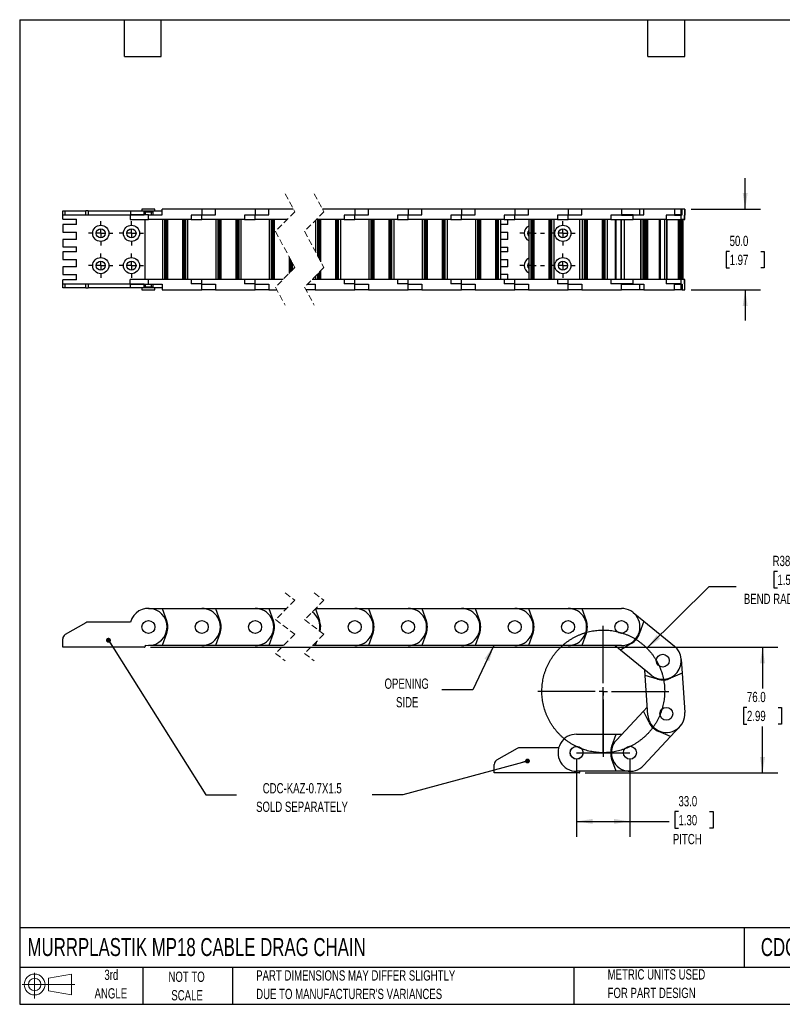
# Model space of a CAD drawing. Header units: millimetres. Extents: x 19 to 819, y 19 to 629.
# Tile 1 of 8: x 19 to 491, y 19 to 629. Entities that reach past the tile are written whole.
import ezdxf

# ---------------------------------------------------------------- set-up
doc = ezdxf.new("R2010")
doc.units = ezdxf.units.MM
doc.header["$LTSCALE"] = 3
doc.linetypes.add('CENTERX2', pattern=[20.32, 12.7, -2.54, 2.54, -2.54])
doc.linetypes.add('HIDDEN', pattern=[1.905, 1.27, -0.635])
doc.layers.add('CENTER', color=40, linetype='CENTERX2')
doc.layers.add('SLD-DEFPOINTS', color=7, linetype='Continuous')
doc.layers.add('DIMENSIONS', color=140, linetype='Continuous', lineweight=25)
doc.layers.add('TEXT', color=140, linetype='Continuous', lineweight=25)
doc.styles.add('SLDTEXTSTYLE0', font='TXT', dxfattribs={"width": 0.7})
doc.dimstyles.new('SLDDIMSTYLE0', dxfattribs={"dimtxt": 6.474023, "dimasz": 9.906, "dimexe": 0, "dimexo": 0.0625, "dimgap": 1.618506, "dimtad": 0, "dimtih": 1, "dimtoh": 1, "dimrnd": 1e-09, "dimzin": 4, "dimdsep": 46, "dimtxsty": 'SLDTEXTSTYLE0', "dimsah": 1, "dimcen": 0.09, "dimadec": 0, "dimazin": 1, "dimtfac": 1, "dimtofl": 0, "dimtmove": 0, "dimatfit": 3, "dimfxl": 0, "dimfrac": 2, "dimtolj": 1, "dimtzin": 12, "dimarcsym": 0})
doc.dimstyles.new('SLDDIMSTYLE1', dxfattribs={"dimtxt": 6.474023, "dimasz": 9.906, "dimexe": 0, "dimexo": 0.0625, "dimgap": 1.618506, "dimtad": 0, "dimtih": 1, "dimtoh": 1, "dimrnd": 1e-09, "dimzin": 4, "dimdsep": 46, "dimtxsty": 'SLDTEXTSTYLE0', "dimsah": 1, "dimcen": 0, "dimadec": 0, "dimazin": 1, "dimtfac": 1, "dimtofl": 0, "dimtmove": 0, "dimatfit": 3, "dimfxl": 0, "dimfrac": 2, "dimtolj": 1, "dimtzin": 12, "dimarcsym": 0})
doc.dimstyles.new('SLDDIMSTYLE2', dxfattribs={"dimtxt": 0.18, "dimasz": 3.048, "dimexe": 0, "dimexo": 0.0625, "dimgap": 0, "dimtad": 0, "dimtih": 1, "dimtoh": 1, "dimdec": 0, "dimrnd": 1e-09, "dimzin": 0, "dimdsep": 46, "dimtxsty": 'Standard', "dimblk1": 'DOT', "dimblk2": 'DOT', "dimsah": 1, "dimcen": 0.09, "dimadec": 0, "dimazin": 0, "dimtfac": 3.048, "dimtdec": 0, "dimtofl": 0, "dimtmove": 0, "dimatfit": 3, "dimldrblk": 'DOT', "dimfxl": 0, "dimfrac": 2, "dimtolj": 1, "dimtzin": 0, "dimarcsym": 0})
doc.dimstyles.new('SLDDIMSTYLE3', dxfattribs={"dimtxt": 0.18, "dimasz": 9.906, "dimexe": 0, "dimexo": 0.0625, "dimgap": 0, "dimtad": 0, "dimtih": 1, "dimtoh": 1, "dimdec": 0, "dimrnd": 1e-09, "dimzin": 0, "dimdsep": 46, "dimtxsty": 'Standard', "dimsah": 1, "dimcen": 0.09, "dimadec": 0, "dimazin": 0, "dimtfac": 9.906, "dimtdec": 0, "dimtofl": 0, "dimtmove": 0, "dimatfit": 3, "dimfxl": 0, "dimfrac": 2, "dimtolj": 1, "dimtzin": 0, "dimarcsym": 0})
doc.dimstyles.new('SLDDIMSTYLE4', dxfattribs={"dimtxt": 6.474023, "dimasz": 9.906, "dimexe": 0, "dimexo": 0.0625, "dimgap": 1.618506, "dimtad": 0, "dimtih": 1, "dimtoh": 1, "dimrnd": 1e-09, "dimzin": 4, "dimdsep": 46, "dimtxsty": 'SLDTEXTSTYLE0', "dimsah": 1, "dimcen": 0.09, "dimadec": 0, "dimazin": 1, "dimtfac": 1, "dimtmove": 0, "dimatfit": 0, "dimfxl": 0, "dimfrac": 2, "dimtolj": 1, "dimtzin": 12, "dimarcsym": 0})

# ---------------------------------------------------------------- blocks, each defined once
blk = doc.blocks.new('Block11')
at = {"color": 7, "linetype": 'Continuous', "lineweight": 18}
for p, q in [((7.77, 15.93), (7.77, 0)), ((16.44, 12.5), (30.53, 15.1)), ((16.44, 4.79), (16.44, 12.5)), ((30.53, 15.1), (30.53, 2.19)), ((0, 8.65), (32.62, 8.65)), ((16.44, 4.79), (30.53, 2.19))]:
    blk.add_line(p, q, dxfattribs=at)
for radius in [6.45, 3.86]:
    blk.add_circle((7.77, 8.65), radius, dxfattribs=at)
blk = doc.blocks.new('Block12')
at = {"layer": 'SLD-DEFPOINTS'}
blk.add_blockref('Block11', (0, 0), dxfattribs=at)
blk = doc.blocks.new('SW_BROKEN_VIEW_0')
at = {"color": 0, "linetype": 'CENTERX2'}
for p, q in [((16.5, 0), (16.5, 38)), ((0, 0), (33, 0))]:
    blk.add_line(p, q, dxfattribs=at)
at = {"color": 0}
blk.add_open_spline([(52.84, 49.11), (52.26, 50.85), (51.6, 52.57), (50.85, 54.24), (50.03, 55.88), (49.12, 57.48), (48.15, 59.04), (47.09, 60.54), (45.97, 61.99), (44.77, 63.39), (43.51, 64.73), (42.19, 66), (40.81, 67.21), (39.37, 68.35), (37.88, 69.42), (36.33, 70.41), (34.74, 71.33), (33.11, 72.18), (31.44, 72.94), (29.74, 73.62), (28, 74.22), (26.24, 74.73), (24.45, 75.16), (22.65, 75.5), (20.83, 75.75), (19, 75.92), (17.16, 75.99), (15.33, 75.98), (13.49, 75.88), (11.67, 75.69), (9.85, 75.41), (8.05, 75.05), (6.27, 74.6), (4.51, 74.06), (2.79, 73.44), (1.09, 72.74), (-0.57, 71.95), (-2.19, 71.09), (-3.77, 70.14), (-5.3, 69.13), (-6.77, 68.04), (-8.2, 66.88), (-9.56, 65.65), (-10.87, 64.36), (-12.11, 63.01), (-13.29, 61.6), (-14.39, 60.13), (-15.42, 58.61), (-16.38, 57.04), (-17.27, 55.43), (-18.07, 53.78), (-18.79, 52.09), (-19.43, 50.37), (-19.99, 48.62), (-20.46, 46.85), (-20.84, 45.05), (-21.14, 43.24), (-21.35, 41.41), (-21.47, 39.58), (-21.5, 37.74), (-21.44, 35.91), (-21.3, 34.08), (-21.06, 32.26), (-20.74, 30.45), (-20.33, 28.66), (-19.84, 26.89), (-19.26, 25.15), (-18.6, 23.43), (-17.85, 21.76), (-17.03, 20.12), (-16.12, 18.52), (-15.15, 16.96), (-14.09, 15.46), (-12.97, 14.01), (-11.77, 12.61), (-10.51, 11.27), (-9.19, 10), (-7.81, 8.79), (-6.37, 7.65), (-4.88, 6.58), (-3.33, 5.59), (-1.74, 4.67), (-0.11, 3.82), (1.56, 3.06), (3.26, 2.38), (5, 1.78), (6.76, 1.27), (8.55, 0.84), (10.35, 0.5), (12.17, 0.25), (14, 0.08), (15.84, 0.01), (17.67, 0.02), (19.51, 0.12), (21.33, 0.31), (23.15, 0.59), (24.95, 0.95), (26.73, 1.4), (28.48, 1.94), (30.21, 2.56), (31.91, 3.26), (33.57, 4.05), (35.19, 4.91), (36.77, 5.86), (38.3, 6.87), (39.77, 7.96), (41.2, 9.12), (42.56, 10.35), (43.87, 11.64), (45.11, 12.99), (46.29, 14.4), (47.39, 15.87), (48.42, 17.39), (49.38, 18.96), (50.27, 20.57), (51.07, 22.22), (51.79, 23.91), (52.43, 25.63), (52.99, 27.38), (53.46, 29.15), (53.84, 30.95), (54.14, 32.76), (54.35, 34.59), (54.47, 36.42), (54.5, 38.26), (54.44, 40.09), (54.3, 41.92), (54.06, 43.74), (53.74, 45.55), (53.33, 47.34), (52.84, 49.11), (53.01, 48.52), (52.84, 49.11)], degree=3, knots=[0, 0, 0, 0, 0.007692, 0.015384, 0.023076, 0.030769, 0.038461, 0.046153, 0.053846, 0.061538, 0.06923, 0.076923, 0.084615, 0.092307, 0.1, 0.107692, 0.115384, 0.123077, 0.130769, 0.138461, 0.146153, 0.153846, 0.161538, 0.16923, 0.176923, 0.184615, 0.192307, 0.2, 0.207692, 0.215384, 0.223077, 0.230769, 0.238461, 0.246153, 0.253846, 0.261538, 0.26923, 0.276923, 0.284615, 0.292307, 0.3, 0.307692, 0.315384, 0.323077, 0.330769, 0.338461, 0.346154, 0.353846, 0.361538, 0.369231, 0.376923, 0.384615, 0.392307, 0.4, 0.407692, 0.415384, 0.423077, 0.430769, 0.438461, 0.446154, 0.453846, 0.461538, 0.469231, 0.476923, 0.484615, 0.492308, 0.5, 0.507692, 0.515384, 0.523077, 0.530769, 0.538461, 0.546154, 0.553846, 0.561538, 0.569231, 0.576923, 0.584615, 0.592308, 0.6, 0.607692, 0.615384, 0.623077, 0.630769, 0.638461, 0.646154, 0.653846, 0.661538, 0.669231, 0.676923, 0.684615, 0.692308, 0.7, 0.707692, 0.715385, 0.723077, 0.730769, 0.738461, 0.746154, 0.753846, 0.761538, 0.769231, 0.776923, 0.784615, 0.792308, 0.8, 0.807692, 0.815385, 0.823077, 0.830769, 0.838461, 0.846154, 0.853846, 0.861538, 0.869231, 0.876923, 0.884615, 0.892308, 0.9, 0.907692, 0.915385, 0.923077, 0.930769, 0.938462, 0.946154, 0.953846, 0.961538, 0.969231, 0.976923, 0.984615, 0.992308, 1, 1, 1, 1], dxfattribs=at)
blk = doc.blocks.new('_D')
at = {"layer": 'DIMENSIONS'}
for p, q in [((363.63, 170.99), (363.63, 122.77)), ((396.63, 170.99), (396.63, 122.77)), ((426.66, 138.35), (424.48, 138.35)), ((424.48, 138.35), (424.48, 128.06)), ((445.89, 138.35), (448.07, 138.35)), ((448.07, 138.35), (448.07, 128.06)), ((363.63, 132.3), (396.63, 132.3)), ((396.63, 132.3), (420.86, 132.3)), ((424.48, 128.06), (426.66, 128.06)), ((448.07, 128.06), (445.89, 128.06))]:
    blk.add_line(p, q, dxfattribs=at)
for points in [[(363.63, 132.3), (373.54, 130.77), (373.54, 133.82)], [(396.63, 132.3), (386.72, 133.82), (386.72, 130.77)]]:
    blk.add_solid(points, dxfattribs=at)
at = {"layer": 'DIMENSIONS', "char_height": 6.35, "attachment_point": 1, "style": 'SLDTEXTSTYLE0'}
for s, insert in [('33.0', (426.66, 147.99)), ('1.30', (426.66, 136.25)), ('PITCH', (423.19, 124.51))]:
    blk.add_mtext(s, dxfattribs=dict(at, insert=insert))
blk = doc.blocks.new('_D_1')
at = {"layer": 'DIMENSIONS'}
for p, q in [((487.88, 287.09), (485.71, 287.09)), ((485.71, 287.09), (485.71, 276.8)), ((507.12, 287.09), (509.29, 287.09)), ((509.29, 287.09), (509.29, 276.8)), ((407.14, 239.53), (445.69, 277.69)), ((445.69, 277.69), (462.36, 277.69)), ((485.71, 276.8), (487.88, 276.8)), ((509.29, 276.8), (507.12, 276.8))]:
    blk.add_line(p, q, dxfattribs=at)
blk.add_solid([(407.14, 239.53), (415.25, 245.42), (413.11, 247.58)], dxfattribs=at)
at = {"layer": 'DIMENSIONS', "char_height": 6.35, "attachment_point": 1, "style": 'SLDTEXTSTYLE0'}
for s, insert in [('R38.0', (484.93, 296.72)), ('1.50', (487.88, 284.99)), ('BEND RADIUS', (467.12, 273.25))]:
    blk.add_mtext(s, dxfattribs=dict(at, insert=insert))
blk = doc.blocks.new('_D_2')
at = {"layer": 'DIMENSIONS'}
for p, q in [((100.02, 240.08), (488.19, 240.08)), ((478.66, 240.08), (478.66, 214.6)), ((469.04, 202.86), (466.87, 202.86)), ((466.87, 202.86), (466.87, 192.58)), ((488.28, 202.86), (490.45, 202.86)), ((490.45, 202.86), (490.45, 192.58)), ((466.87, 192.58), (469.04, 192.58)), ((478.66, 162.3), (478.66, 191.13)), ((490.45, 192.58), (488.28, 192.58)), ((368.94, 162.3), (488.19, 162.3))]:
    blk.add_line(p, q, dxfattribs=at)
for points in [[(478.66, 240.08), (477.14, 230.17), (480.18, 230.17)], [(478.66, 162.3), (480.18, 172.2), (477.14, 172.2)]]:
    blk.add_solid(points, dxfattribs=at)
at = {"layer": 'DIMENSIONS', "char_height": 6.35, "attachment_point": 1, "style": 'SLDTEXTSTYLE0'}
for s, insert in [('76.0', (469.04, 212.5)), ('2.99', (469.04, 200.76))]:
    blk.add_mtext(s, dxfattribs=dict(at, insert=insert))
blk = doc.blocks.new('_Dot')
at = {"color": 0, "linetype": 'ByBlock', "lineweight": -2}
blk.add_line((-0.5, 0), (-1, 0), dxfattribs=at)
at = {"color": 0, "linetype": 'ByBlock', "const_width": 0.5}
blk.add_lwpolyline([(-0.25, 0, 1), (0.25, 0, 1)], format="xyb", close=True, dxfattribs=at)
blk = doc.blocks.new('SW_CENTERMARKSYMBOL_0')
at = {"layer": 'CENTER', "color": 0}
for p, q in [((0, 5.08), (0, 40.54)), ((-5.08, 0), (-40.54, 0)), ((0, 0), (-2.54, 0)), ((0, 0), (0, 2.54)), ((0, 0), (0, -2.54)), ((0, 0), (2.54, 0)), ((5.08, 0), (40.54, 0)), ((0, -5.08), (0, -40.54))]:
    blk.add_line(p, q, dxfattribs=at)
blk = doc.blocks.new('_D_6')
at = {"layer": 'DIMENSIONS'}
for p, q in [((467.93, 511.4), (467.93, 530.45)), ((434.44, 511.4), (477.46, 511.4)), ((458.31, 485.21), (456.14, 485.21)), ((456.14, 485.21), (456.14, 474.92)), ((477.55, 485.21), (479.72, 485.21)), ((479.72, 485.21), (479.72, 474.92)), ((456.14, 474.92), (458.31, 474.92)), ((479.72, 474.92), (477.55, 474.92)), ((434.44, 461.4), (477.46, 461.4)), ((467.93, 461.4), (467.93, 442.35))]:
    blk.add_line(p, q, dxfattribs=at)
for points in [[(467.93, 511.4), (469.45, 521.3), (466.41, 521.3)], [(467.93, 461.4), (466.41, 451.49), (469.45, 451.49)]]:
    blk.add_solid(points, dxfattribs=at)
at = {"layer": 'DIMENSIONS', "char_height": 6.35, "attachment_point": 1, "style": 'SLDTEXTSTYLE0'}
for s, insert in [('50.0', (458.31, 494.85)), ('1.97', (458.31, 483.11))]:
    blk.add_mtext(s, dxfattribs=dict(at, insert=insert))
blk = doc.blocks.new('SW_CENTERMARKSYMBOL_1')
at = {"layer": 'CENTER', "color": 0}
for p, q in [((0, 5.08), (0, 7.54)), ((-5.08, 0), (-7.54, 0)), ((0, 0), (-2.54, 0)), ((0, 0), (0, 2.54)), ((0, 0), (0, -2.54)), ((0, 0), (2.54, 0)), ((5.08, 0), (7.54, 0)), ((0, -5.08), (0, -7.54))]:
    blk.add_line(p, q, dxfattribs=at)
blk = doc.blocks.new('SW_CENTERMARKSYMBOL_2')
at = {"layer": 'CENTER', "color": 0}
for p, q in [((0, 5.08), (0, 7.54)), ((-5.08, 0), (-7.54, 0)), ((0, 0), (-2.54, 0)), ((0, 0), (0, 2.54)), ((0, 0), (0, -2.54)), ((0, 0), (2.54, 0)), ((5.08, 0), (7.54, 0)), ((0, -5.08), (0, -7.54))]:
    blk.add_line(p, q, dxfattribs=at)
blk = doc.blocks.new('SW_CENTERMARKSYMBOL_3')
at = {"layer": 'CENTER', "color": 0}
for p, q in [((0, 5.08), (0, 7.54)), ((-5.08, 0), (-7.54, 0)), ((0, 0), (-2.54, 0)), ((0, 0), (0, 2.54)), ((0, 0), (0, -2.54)), ((0, 0), (2.54, 0)), ((5.08, 0), (7.54, 0)), ((0, -5.08), (0, -7.54))]:
    blk.add_line(p, q, dxfattribs=at)
blk = doc.blocks.new('SW_CENTERMARKSYMBOL_4')
at = {"layer": 'CENTER', "color": 0}
for p, q in [((0, 5.08), (0, 7.54)), ((-5.08, 0), (-7.54, 0)), ((0, 0), (-2.54, 0)), ((0, 0), (0, 2.54)), ((0, 0), (0, -2.54)), ((0, 0), (2.54, 0)), ((5.08, 0), (7.54, 0)), ((0, -5.08), (0, -7.54))]:
    blk.add_line(p, q, dxfattribs=at)
blk = doc.blocks.new('SW_CENTERMARKSYMBOL_5')
at = {"layer": 'CENTER', "color": 0}
for p, q in [((0, 5.08), (0, 7.54)), ((-5.08, 0), (-7.54, 0)), ((0, 0), (-2.54, 0)), ((0, 0), (0, 2.54)), ((0, 0), (0, -2.54)), ((0, 0), (2.54, 0)), ((5.08, 0), (7.54, 0)), ((0, -5.08), (0, -7.54))]:
    blk.add_line(p, q, dxfattribs=at)
blk = doc.blocks.new('SW_CENTERMARKSYMBOL_6')
at = {"layer": 'CENTER', "color": 0}
for p, q in [((0, 5.08), (0, 7.54)), ((-5.08, 0), (-7.54, 0)), ((0, 0), (-2.54, 0)), ((0, 0), (0, 2.54)), ((0, 0), (0, -2.54)), ((0, 0), (2.54, 0)), ((5.08, 0), (7.54, 0)), ((0, -5.08), (0, -7.54))]:
    blk.add_line(p, q, dxfattribs=at)
blk = doc.blocks.new('SW_CENTERMARKSYMBOL_7')
at = {"layer": 'CENTER', "color": 0}
for p, q in [((0, 5.08), (0, 7.54)), ((-5.08, 0), (-7.54, 0)), ((0, 0), (-2.54, 0)), ((0, 0), (0, 2.54)), ((0, 0), (0, -2.54)), ((0, 0), (2.54, 0)), ((5.08, 0), (7.54, 0)), ((0, -5.08), (0, -7.54))]:
    blk.add_line(p, q, dxfattribs=at)
blk = doc.blocks.new('SW_CENTERMARKSYMBOL_8')
at = {"layer": 'CENTER', "color": 0}
for p, q in [((0, 5.08), (0, 7.54)), ((-5.08, 0), (-7.54, 0)), ((0, 0), (-2.54, 0)), ((0, 0), (0, 2.54)), ((0, 0), (0, -2.54)), ((0, 0), (2.54, 0)), ((5.08, 0), (7.54, 0)), ((0, -5.08), (0, -7.54))]:
    blk.add_line(p, q, dxfattribs=at)

msp = doc.modelspace()

# ---------------------------------------------------------------- linework, layer by layer
at = {"color": 7, "linetype": 'HIDDEN', "lineweight": 18}
for p, q in [((183.273, 520.922), (189.273, 509.66)), ((201.273, 520.922), (207.273, 509.66)), ((189.273, 509.66), (177.273, 497.66)), ((207.273, 509.66), (195.273, 497.66)), ((177.273, 497.66), (189.273, 475.135)), ((195.273, 497.66), (207.273, 475.135)), ((189.273, 475.135), (177.273, 463.135)), ((207.273, 475.135), (195.273, 463.135)), ((177.273, 463.135), (183.273, 451.872)), ((195.273, 463.135), (201.273, 451.872)), ((189.273, 269.191), (177.273, 257.191)), ((183.273, 273.704), (189.273, 269.191)), ((207.273, 269.191), (195.273, 257.191)), ((201.273, 273.704), (207.273, 269.191)), ((177.273, 257.191), (189.273, 248.166)), ((195.273, 257.191), (207.273, 248.166)), ((189.273, 248.166), (177.273, 236.166)), ((207.273, 248.166), (195.273, 236.166)), ((177.273, 236.166), (183.273, 231.654)), ((195.273, 236.166), (201.273, 231.654))]:
    msp.add_line(p, q, dxfattribs=at)
for p, q in [((45.71, 507.897), (45.71, 510.247)), ((45.71, 510.247), (47.21, 510.247)), ((45.71, 507.897), (47.21, 507.897)), ((45.71, 505.147), (45.71, 507.897)), ((47.21, 507.897), (47.21, 510.247)), ((47.21, 510.247), (59.913, 510.247)), ((47.21, 507.897), (59.913, 507.897)), ((59.913, 507.897), (59.913, 510.247)), ((61.413, 510.247), (59.913, 510.247)), ((59.913, 507.897), (61.413, 507.897)), ((61.413, 510.247), (61.413, 507.897)), ((61.413, 510.247), (87.609, 510.247)), ((61.413, 507.897), (87.609, 507.897)), ((87.385, 507.897), (87.385, 504.897)), ((87.609, 510.247), (87.609, 507.897)), ((87.609, 510.247), (107.242, 510.247)), ((87.609, 507.897), (95.96, 507.897)), ((98.71, 507.897), (87.609, 507.897)), ((94.71, 511.397), (94.71, 510.247)), ((102.71, 511.397), (94.71, 511.397)), ((95.96, 509.647), (101.46, 509.647)), ((95.96, 507.897), (95.96, 509.647)), ((96.76, 509.647), (96.76, 507.897)), ((98.71, 504.897), (98.71, 507.897)), ((98.71, 507.897), (107.242, 507.897)), ((100.66, 507.897), (100.66, 509.647)), ((101.46, 509.647), (101.46, 507.897)), ((102.71, 510.247), (102.71, 511.397)), ((107.242, 507.897), (107.242, 511.397)), ((131.71, 511.397), (107.242, 511.397)), ((125.174, 507.697), (125.174, 504.897)), ((131.71, 507.697), (125.174, 507.697)), ((131.71, 511.397), (131.71, 507.697)), ((140.242, 511.397), (131.71, 511.397)), ((131.71, 504.897), (131.71, 507.897)), ((131.71, 507.897), (140.242, 507.897)), ((140.242, 507.897), (140.242, 511.397)), ((164.71, 511.397), (140.242, 511.397)), ((158.174, 507.697), (158.174, 504.897)), ((164.71, 507.697), (158.174, 507.697)), ((164.71, 511.397), (164.71, 507.697)), ((173.242, 511.397), (164.71, 511.397)), ((164.71, 504.897), (164.71, 507.897)), ((164.71, 507.897), (173.242, 507.897)), ((173.242, 507.897), (173.242, 511.397)), ((188.348, 511.397), (173.242, 511.397)), ((226.343, 511.397), (206.348, 511.397)), ((219.807, 507.697), (219.807, 504.897)), ((226.343, 507.697), (219.807, 507.697)), ((226.343, 511.397), (226.343, 507.697)), ((234.874, 511.397), (226.343, 511.397)), ((226.343, 504.897), (226.343, 507.897)), ((226.343, 507.897), (234.874, 507.897)), ((234.874, 507.897), (234.874, 511.397)), ((259.343, 511.397), (234.874, 511.397)), ((252.807, 507.697), (252.807, 504.897)), ((259.343, 507.697), (252.807, 507.697)), ((259.343, 511.397), (259.343, 507.697)), ((267.874, 511.397), (259.343, 511.397)), ((259.343, 504.897), (259.343, 507.897)), ((259.343, 507.897), (267.874, 507.897)), ((267.874, 507.897), (267.874, 511.397)), ((292.343, 511.397), (267.874, 511.397)), ((285.807, 507.697), (285.807, 504.897)), ((292.343, 507.697), (285.807, 507.697)), ((292.343, 511.397), (292.343, 507.697)), ((300.874, 511.397), (292.343, 511.397)), ((292.343, 504.897), (292.343, 507.897)), ((292.343, 507.897), (300.874, 507.897)), ((300.874, 507.897), (300.874, 511.397)), ((325.343, 511.397), (300.874, 511.397)), ((318.807, 507.697), (318.807, 504.897)), ((325.343, 507.697), (318.807, 507.697)), ((325.343, 511.397), (325.343, 507.697)), ((333.874, 511.397), (325.343, 511.397)), ((325.343, 504.897), (325.343, 507.897)), ((325.343, 507.897), (333.874, 507.897)), ((333.874, 507.897), (333.874, 511.397)), ((358.343, 511.397), (333.874, 511.397)), ((351.807, 507.697), (351.807, 504.897)), ((358.343, 507.697), (351.807, 507.697)), ((358.343, 511.397), (358.343, 507.697)), ((366.874, 511.397), (358.343, 511.397)), ((358.343, 504.897), (358.343, 507.897)), ((358.343, 507.897), (366.874, 507.897)), ((366.874, 507.897), (366.874, 511.397)), ((391.343, 511.397), (366.874, 511.397)), ((384.807, 507.697), (384.807, 504.897)), ((391.343, 507.697), (384.807, 507.697)), ((391.343, 511.397), (391.343, 507.697)), ((402.843, 511.397), (391.343, 511.397)), ((398.607, 507.897), (391.343, 507.897)), ((391.343, 507.697), (398.607, 507.697)), ((398.607, 504.897), (398.607, 507.897)), ((398.607, 507.897), (405.221, 507.897)), ((402.668, 510.097), (402.843, 510.097)), ((402.668, 507.897), (402.668, 510.097)), ((402.843, 510.097), (402.843, 511.397)), ((405.221, 511.397), (402.843, 511.397)), ((405.221, 507.897), (405.221, 511.397)), ((424.19, 511.397), (405.221, 511.397)), ((419.123, 507.697), (419.123, 504.897)), ((424.19, 507.697), (419.123, 507.697)), ((424.19, 511.397), (424.19, 507.697)), ((428.426, 511.397), (424.19, 511.397)), ((428.399, 507.897), (424.19, 507.897)), ((424.19, 507.697), (428.426, 507.697)), ((428.399, 504.897), (428.399, 507.897)), ((428.399, 507.897), (428.977, 507.897)), ((428.426, 507.897), (428.426, 511.397)), ((428.977, 511.397), (428.426, 511.397)), ((428.977, 507.897), (428.977, 511.397)), ((430.635, 511.397), (428.977, 511.397)), ((430.192, 507.697), (430.192, 504.897)), ((430.635, 507.697), (430.192, 507.697)), ((430.635, 511.397), (430.635, 507.697)), ((430.661, 511.397), (430.635, 511.397)), ((430.661, 507.897), (430.635, 507.897)), ((430.635, 507.697), (430.661, 507.697)), ((430.661, 507.697), (430.661, 511.397)), ((430.661, 504.897), (430.661, 507.897)), ((45.71, 505.147), (54.21, 505.147)), ((45.71, 501.847), (45.71, 497.147)), ((54.21, 501.847), (45.71, 501.847)), ((54.21, 501.847), (54.21, 505.147)), ((87.385, 504.897), (98.71, 504.897)), ((96.71, 467.897), (96.71, 504.897)), ((125.174, 504.897), (98.71, 504.897)), ((107.36, 504.897), (107.36, 467.897)), ((108.86, 467.897), (108.86, 504.897)), ((109.11, 504.897), (109.11, 467.897)), ((109.41, 467.897), (109.41, 504.897)), ((110.04, 467.897), (110.04, 504.897)), ((110.236, 504.897), (110.236, 467.897)), ((110.71, 467.897), (110.71, 504.897)), ((119.71, 504.897), (119.71, 467.897)), ((120.185, 467.897), (120.185, 504.897)), ((120.38, 504.897), (120.38, 467.897)), ((121.011, 504.897), (121.011, 467.897)), ((121.311, 467.897), (121.311, 504.897)), ((121.56, 504.897), (121.56, 467.897)), ((123.06, 467.897), (123.06, 504.897)), ((125.174, 504.897), (131.71, 504.897)), ((158.174, 504.897), (131.71, 504.897)), ((140.36, 504.897), (140.36, 467.897)), ((141.86, 467.897), (141.86, 504.897)), ((142.11, 504.897), (142.11, 467.897)), ((142.41, 467.897), (142.41, 504.897)), ((143.04, 467.897), (143.04, 504.897)), ((143.236, 504.897), (143.236, 467.897)), ((143.71, 467.897), (143.71, 504.897)), ((152.71, 504.897), (152.71, 467.897)), ((153.185, 467.897), (153.185, 504.897)), ((153.38, 504.897), (153.38, 467.897)), ((154.011, 504.897), (154.011, 467.897)), ((154.311, 467.897), (154.311, 504.897)), ((154.56, 504.897), (154.56, 467.897)), ((156.06, 467.897), (156.06, 504.897)), ((158.174, 504.897), (164.71, 504.897)), ((184.511, 504.897), (164.71, 504.897)), ((173.36, 504.897), (173.36, 467.897)), ((174.86, 467.897), (174.86, 504.897)), ((175.11, 504.897), (175.11, 467.897)), ((175.41, 467.897), (175.41, 504.897)), ((176.04, 467.897), (176.04, 504.897)), ((176.236, 504.897), (176.236, 467.897)), ((176.71, 467.897), (176.71, 504.897)), ((201.993, 504.379), (201.993, 485.046)), ((219.807, 504.897), (202.511, 504.897)), ((203.493, 482.231), (203.493, 504.897)), ((203.743, 504.897), (203.743, 481.762)), ((204.043, 481.199), (204.043, 504.897)), ((204.673, 480.016), (204.673, 504.897)), ((204.868, 504.897), (204.868, 479.649)), ((205.343, 478.758), (205.343, 504.897)), ((214.343, 504.897), (214.343, 467.897)), ((214.818, 467.897), (214.818, 504.897)), ((215.013, 504.897), (215.013, 467.897)), ((215.644, 504.897), (215.644, 467.897)), ((215.943, 467.897), (215.943, 504.897)), ((216.193, 504.897), (216.193, 467.897)), ((217.693, 467.897), (217.693, 504.897)), ((219.807, 504.897), (226.343, 504.897)), ((252.807, 504.897), (226.343, 504.897)), ((234.993, 504.897), (234.993, 467.897)), ((236.493, 467.897), (236.493, 504.897)), ((236.743, 504.897), (236.743, 467.897)), ((237.043, 467.897), (237.043, 504.897)), ((237.673, 467.897), (237.673, 504.897)), ((237.868, 504.897), (237.868, 467.897)), ((238.343, 467.897), (238.343, 504.897)), ((247.343, 504.897), (247.343, 467.897)), ((247.818, 467.897), (247.818, 504.897)), ((248.013, 504.897), (248.013, 467.897)), ((248.643, 504.897), (248.643, 467.897)), ((248.943, 467.897), (248.943, 504.897)), ((249.193, 504.897), (249.193, 467.897)), ((250.693, 467.897), (250.693, 504.897)), ((252.807, 504.897), (259.343, 504.897)), ((285.807, 504.897), (259.343, 504.897)), ((267.993, 504.897), (267.993, 467.897)), ((269.493, 467.897), (269.493, 504.897)), ((269.743, 504.897), (269.743, 467.897)), ((270.043, 467.897), (270.043, 504.897)), ((270.673, 467.897), (270.673, 504.897)), ((270.868, 504.897), (270.868, 467.897)), ((271.343, 467.897), (271.343, 504.897)), ((280.343, 504.897), (280.343, 467.897)), ((280.818, 467.897), (280.818, 504.897)), ((281.013, 504.897), (281.013, 467.897)), ((281.643, 504.897), (281.643, 467.897)), ((281.943, 467.897), (281.943, 504.897)), ((282.193, 504.897), (282.193, 467.897)), ((283.693, 467.897), (283.693, 504.897)), ((285.807, 504.897), (292.343, 504.897)), ((318.807, 504.897), (292.343, 504.897)), ((300.993, 504.897), (300.993, 467.897)), ((302.493, 467.897), (302.493, 504.897)), ((302.743, 504.897), (302.743, 467.897)), ((303.043, 467.897), (303.043, 504.897)), ((303.673, 467.897), (303.673, 504.897)), ((303.868, 504.897), (303.868, 467.897)), ((304.343, 467.897), (304.343, 504.897)), ((313.343, 504.897), (313.343, 467.897)), ((313.818, 467.897), (313.818, 504.897)), ((314.013, 504.897), (314.013, 467.897)), ((314.643, 504.897), (314.643, 467.897)), ((314.944, 467.897), (314.944, 504.897)), ((315.193, 504.897), (315.193, 467.897)), ((316.693, 467.897), (316.693, 504.897)), ((321.131, 501.797), (316.693, 501.797)), ((318.807, 504.897), (325.343, 504.897)), ((321.131, 501.797), (321.131, 504.897)), ((351.807, 504.897), (325.343, 504.897)), ((333.993, 504.897), (333.993, 467.897)), ((335.493, 467.897), (335.493, 504.897)), ((335.743, 504.897), (335.743, 467.897)), ((336.043, 467.897), (336.043, 504.897)), ((336.673, 467.897), (336.673, 504.897)), ((336.868, 504.897), (336.868, 467.897)), ((337.343, 467.897), (337.343, 504.897)), ((346.343, 504.897), (346.343, 467.897)), ((346.818, 467.897), (346.818, 504.897)), ((347.013, 504.897), (347.013, 467.897)), ((347.644, 504.897), (347.644, 467.897)), ((347.943, 467.897), (347.943, 504.897)), ((348.193, 504.897), (348.193, 467.897)), ((349.693, 467.897), (349.693, 504.897)), ((351.807, 504.897), (358.343, 504.897)), ((384.807, 504.897), (358.343, 504.897)), ((365.631, 467.897), (365.631, 504.897)), ((366.993, 504.897), (366.993, 467.897)), ((368.493, 467.897), (368.493, 504.897)), ((368.743, 504.897), (368.743, 467.897)), ((369.043, 467.897), (369.043, 504.897)), ((369.673, 467.897), (369.673, 504.897)), ((369.868, 504.897), (369.868, 467.897)), ((370.343, 467.897), (370.343, 504.897)), ((379.343, 504.897), (379.343, 467.897)), ((379.818, 467.897), (379.818, 504.897)), ((380.013, 504.897), (380.013, 467.897)), ((380.643, 504.897), (380.643, 467.897)), ((380.943, 467.897), (380.943, 504.897)), ((381.193, 504.897), (381.193, 467.897)), ((382.693, 467.897), (382.693, 504.897)), ((384.807, 504.897), (398.607, 504.897)), ((387.481, 504.897), (387.481, 467.897)), ((387.981, 504.897), (387.981, 467.897)), ((391.02, 504.897), (391.02, 467.897)), ((391.132, 504.897), (391.132, 467.897)), ((393.242, 467.897), (393.242, 504.897)), ((419.123, 504.897), (398.607, 504.897)), ((403.088, 504.897), (403.088, 467.897)), ((403.64, 467.897), (403.64, 504.897)), ((404.548, 504.897), (404.548, 467.897)), ((405.254, 504.897), (405.254, 467.897)), ((405.73, 467.897), (405.73, 504.897)), ((405.799, 504.897), (405.799, 467.897)), ((405.855, 467.897), (405.855, 504.897)), ((406.333, 467.897), (406.333, 504.897)), ((406.822, 467.897), (406.822, 504.897)), ((407.073, 504.897), (407.073, 467.897)), ((407.657, 467.897), (407.657, 504.897)), ((414.635, 504.897), (414.635, 467.897)), ((414.819, 467.897), (414.819, 504.897)), ((414.838, 504.897), (414.838, 467.897)), ((415.327, 504.897), (415.327, 467.897)), ((415.437, 467.897), (415.437, 504.897)), ((418.302, 467.897), (418.302, 504.897)), ((419.213, 504.897), (428.399, 504.897)), ((419.482, 467.897), (419.482, 504.897)), ((419.682, 467.897), (419.682, 504.897)), ((426.535, 504.897), (426.535, 467.897)), ((427.038, 467.897), (427.038, 504.897)), ((427.789, 467.897), (427.789, 504.897)), ((428.226, 467.897), (428.226, 504.897)), ((428.269, 467.897), (428.269, 504.897)), ((430.192, 504.897), (428.399, 504.897)), ((428.439, 504.897), (428.439, 467.897)), ((428.813, 467.897), (428.813, 504.897)), ((429.423, 504.897), (429.423, 467.897)), ((429.424, 467.897), (429.424, 504.897)), ((430.192, 504.897), (430.661, 504.897)), ((45.71, 497.147), (54.21, 497.147)), ((54.21, 492.647), (54.21, 497.147)), ((316.693, 497.097), (321.131, 497.097)), ((321.131, 492.597), (321.131, 497.097)), ((45.71, 492.647), (45.71, 487.947)), ((54.21, 492.647), (45.71, 492.647)), ((45.71, 487.947), (54.21, 487.947)), ((54.21, 484.847), (54.21, 487.947)), ((321.131, 492.597), (316.693, 492.597)), ((316.693, 487.897), (321.131, 487.897)), ((321.131, 484.897), (321.131, 487.897)), ((45.71, 484.847), (45.71, 480.147)), ((54.21, 484.847), (45.71, 484.847)), ((185.71, 481.823), (185.71, 471.571)), ((321.131, 484.897), (316.693, 484.897)), ((45.71, 480.147), (54.21, 480.147)), ((45.71, 475.647), (45.71, 470.947)), ((54.21, 475.647), (45.71, 475.647)), ((54.21, 475.647), (54.21, 480.147)), ((186.185, 472.046), (186.185, 480.932)), ((186.38, 480.565), (186.38, 472.241)), ((187.011, 479.382), (187.011, 472.872)), ((187.311, 473.172), (187.311, 478.819)), ((187.56, 478.35), (187.56, 473.421)), ((189.06, 474.921), (189.06, 475.535)), ((316.693, 480.197), (321.131, 480.197)), ((321.131, 475.697), (316.693, 475.697)), ((321.131, 475.697), (321.131, 480.197)), ((45.71, 470.947), (54.21, 470.947)), ((54.21, 467.647), (54.21, 470.947)), ((201.993, 469.854), (201.993, 467.897)), ((203.493, 467.897), (203.493, 471.354)), ((203.743, 471.604), (203.743, 467.897)), ((204.043, 467.897), (204.043, 471.904)), ((204.673, 467.897), (204.673, 472.534)), ((204.868, 472.73), (204.868, 467.897)), ((205.343, 467.897), (205.343, 473.204)), ((316.693, 470.997), (321.131, 470.997)), ((321.131, 467.897), (321.131, 470.997)), ((54.21, 467.647), (45.71, 467.647)), ((45.71, 464.897), (45.71, 467.647)), ((45.71, 462.547), (45.71, 464.897)), ((47.21, 464.897), (45.71, 464.897)), ((47.21, 462.547), (47.21, 464.897)), ((59.913, 464.897), (47.21, 464.897)), ((59.913, 462.547), (59.913, 464.897)), ((61.413, 464.897), (59.913, 464.897)), ((61.413, 464.897), (61.413, 462.547)), ((87.609, 464.897), (61.413, 464.897)), ((87.385, 464.897), (87.385, 467.897)), ((98.71, 467.897), (87.385, 467.897)), ((95.96, 464.897), (87.609, 464.897)), ((87.609, 462.547), (87.609, 464.897)), ((87.609, 464.897), (98.71, 464.897)), ((95.96, 463.147), (95.96, 464.897)), ((96.76, 464.897), (96.76, 463.147)), ((98.71, 464.897), (98.71, 467.897)), ((125.174, 467.897), (98.71, 467.897)), ((98.71, 464.897), (107.242, 464.897)), ((100.66, 463.147), (100.66, 464.897)), ((101.46, 464.897), (101.46, 463.147)), ((107.242, 464.897), (107.242, 461.397)), ((131.71, 467.897), (125.174, 467.897)), ((125.174, 467.897), (125.174, 465.097)), ((131.71, 465.097), (125.174, 465.097)), ((131.71, 464.897), (131.71, 467.897)), ((158.174, 467.897), (131.71, 467.897)), ((131.71, 461.397), (131.71, 465.097)), ((131.71, 464.897), (140.242, 464.897)), ((140.242, 464.897), (140.242, 461.397)), ((164.71, 467.897), (158.174, 467.897)), ((158.174, 467.897), (158.174, 465.097)), ((164.71, 465.097), (158.174, 465.097)), ((164.71, 464.897), (164.71, 467.897)), ((182.036, 467.897), (164.71, 467.897)), ((164.71, 461.397), (164.71, 465.097)), ((164.71, 464.897), (173.242, 464.897)), ((173.242, 464.897), (173.242, 461.397)), ((197.036, 464.897), (201.874, 464.897)), ((219.807, 467.897), (200.036, 467.897)), ((201.874, 464.897), (201.874, 461.397)), ((226.343, 467.897), (219.807, 467.897)), ((219.807, 467.897), (219.807, 465.097)), ((226.343, 465.097), (219.807, 465.097)), ((226.343, 464.897), (226.343, 467.897)), ((252.807, 467.897), (226.343, 467.897)), ((226.343, 461.397), (226.343, 465.097)), ((226.343, 464.897), (234.874, 464.897)), ((234.874, 464.897), (234.874, 461.397)), ((259.343, 467.897), (252.807, 467.897)), ((252.807, 467.897), (252.807, 465.097)), ((259.343, 465.097), (252.807, 465.097)), ((259.343, 464.897), (259.343, 467.897)), ((285.807, 467.897), (259.343, 467.897)), ((259.343, 461.397), (259.343, 465.097)), ((259.343, 464.897), (267.874, 464.897)), ((267.874, 464.897), (267.874, 461.397)), ((292.343, 467.897), (285.807, 467.897)), ((285.807, 467.897), (285.807, 465.097)), ((292.343, 465.097), (285.807, 465.097)), ((292.343, 464.897), (292.343, 467.897)), ((318.807, 467.897), (292.343, 467.897)), ((292.343, 461.397), (292.343, 465.097)), ((292.343, 464.897), (300.874, 464.897)), ((300.874, 464.897), (300.874, 461.397)), ((325.343, 467.897), (318.807, 467.897)), ((318.807, 467.897), (318.807, 465.097)), ((325.343, 465.097), (318.807, 465.097)), ((325.343, 464.897), (325.343, 467.897)), ((351.807, 467.897), (325.343, 467.897)), ((325.343, 461.397), (325.343, 465.097)), ((325.343, 464.897), (333.874, 464.897)), ((333.874, 464.897), (333.874, 461.397)), ((358.343, 467.897), (351.807, 467.897)), ((351.807, 467.897), (351.807, 465.097)), ((358.343, 465.097), (351.807, 465.097)), ((358.343, 464.897), (358.343, 467.897)), ((384.807, 467.897), (358.343, 467.897)), ((358.343, 461.397), (358.343, 465.097)), ((358.343, 464.897), (366.874, 464.897)), ((366.874, 464.897), (366.874, 461.397)), ((398.607, 467.897), (384.807, 467.897)), ((384.807, 467.897), (384.807, 465.097)), ((391.343, 465.097), (384.807, 465.097)), ((391.343, 461.397), (391.343, 465.097)), ((398.607, 465.097), (391.343, 465.097)), ((391.343, 464.897), (398.607, 464.897)), ((398.607, 464.897), (398.607, 467.897)), ((419.123, 467.897), (398.607, 467.897)), ((398.607, 464.897), (405.221, 464.897)), ((402.668, 462.697), (402.668, 464.897)), ((405.221, 464.897), (405.221, 461.397)), ((419.123, 467.897), (419.123, 465.097)), ((424.19, 465.097), (419.123, 465.097)), ((428.399, 467.897), (419.213, 467.897)), ((424.19, 461.397), (424.19, 465.097)), ((428.426, 465.097), (424.19, 465.097)), ((424.19, 464.897), (428.399, 464.897)), ((428.399, 464.897), (428.399, 467.897)), ((430.192, 467.897), (428.399, 467.897)), ((428.399, 464.897), (428.977, 464.897)), ((428.426, 461.397), (428.426, 464.897)), ((428.977, 464.897), (428.977, 461.397)), ((430.661, 467.897), (430.192, 467.897)), ((430.192, 467.897), (430.192, 465.097)), ((430.635, 465.097), (430.192, 465.097)), ((430.635, 461.397), (430.635, 465.097)), ((430.661, 465.097), (430.635, 465.097)), ((430.635, 464.897), (430.661, 464.897)), ((430.661, 464.897), (430.661, 467.897)), ((430.661, 461.397), (430.661, 465.097)), ((47.21, 462.547), (45.71, 462.547)), ((59.913, 462.547), (47.21, 462.547)), ((59.913, 462.547), (61.413, 462.547)), ((87.609, 462.547), (61.413, 462.547)), ((107.242, 462.547), (87.609, 462.547)), ((94.71, 462.547), (94.71, 461.397)), ((94.71, 461.397), (102.71, 461.397)), ((101.46, 463.147), (95.96, 463.147)), ((102.71, 461.397), (102.71, 462.547)), ((107.242, 461.397), (131.71, 461.397)), ((140.242, 461.397), (131.71, 461.397)), ((140.242, 461.397), (164.71, 461.397)), ((173.242, 461.397), (164.71, 461.397)), ((173.242, 461.397), (178.199, 461.397)), ((201.874, 461.397), (196.199, 461.397)), ((201.874, 461.397), (226.343, 461.397)), ((234.874, 461.397), (226.343, 461.397)), ((234.874, 461.397), (259.343, 461.397)), ((267.874, 461.397), (259.343, 461.397)), ((267.874, 461.397), (292.343, 461.397)), ((300.874, 461.397), (292.343, 461.397)), ((300.874, 461.397), (325.343, 461.397)), ((333.874, 461.397), (325.343, 461.397)), ((333.874, 461.397), (358.343, 461.397)), ((366.874, 461.397), (358.343, 461.397)), ((366.874, 461.397), (391.343, 461.397)), ((402.843, 461.397), (391.343, 461.397)), ((402.843, 462.697), (402.668, 462.697)), ((402.843, 461.397), (402.843, 462.697)), ((405.221, 461.397), (402.843, 461.397)), ((405.221, 461.397), (424.19, 461.397)), ((428.426, 461.397), (424.19, 461.397)), ((428.977, 461.397), (428.426, 461.397)), ((428.977, 461.397), (430.635, 461.397)), ((430.661, 461.397), (430.635, 461.397)), ((98.71, 264.179), (107.242, 264.179)), ((107.242, 264.179), (131.71, 264.179)), ((107.242, 264.179), (109.94, 256.766)), ((131.71, 264.179), (140.242, 264.179)), ((140.242, 264.179), (164.71, 264.179)), ((140.242, 264.179), (142.94, 256.766)), ((164.71, 264.179), (173.242, 264.179)), ((173.242, 264.179), (175.94, 256.766)), ((173.242, 264.179), (184.261, 264.179)), ((201.977, 263.895), (204.572, 256.766)), ((202.261, 264.179), (226.343, 264.179)), ((226.343, 264.179), (234.874, 264.179)), ((234.874, 264.179), (237.572, 256.766)), ((234.874, 264.179), (259.343, 264.179)), ((259.343, 264.179), (267.874, 264.179)), ((267.874, 264.179), (292.343, 264.179)), ((267.874, 264.179), (270.572, 256.766)), ((292.343, 264.179), (300.874, 264.179)), ((300.874, 264.179), (303.572, 256.766)), ((300.874, 264.179), (325.343, 264.179)), ((325.343, 264.179), (333.874, 264.179)), ((333.874, 264.179), (336.572, 256.766)), ((333.874, 264.179), (358.343, 264.179)), ((358.343, 264.179), (366.874, 264.179)), ((366.874, 264.179), (369.572, 256.766)), ((366.874, 264.179), (391.343, 264.179)), ((398.607, 261.594), (405.221, 256.205)), ((405.221, 256.205), (402.63, 248.754)), ((405.221, 256.205), (424.19, 240.749)), ((59.913, 255.279), (47.21, 247.945)), ((87.609, 255.681), (61.413, 255.681)), ((45.71, 240.079), (45.71, 245.347)), ((109.94, 248.592), (107.242, 241.179)), ((142.94, 248.592), (140.242, 241.179)), ((175.94, 248.592), (173.242, 241.179)), ((237.572, 248.592), (234.874, 241.179)), ((270.572, 248.592), (267.874, 241.179)), ((303.572, 248.592), (300.874, 241.179)), ((336.572, 248.592), (333.874, 241.179)), ((369.572, 248.592), (366.874, 241.179)), ((96.21, 240.079), (45.71, 240.079)), ((96.71, 241.354), (96.71, 240.579)), ((107.242, 241.179), (98.71, 241.179)), ((131.71, 241.179), (107.242, 241.179)), ((140.242, 241.179), (131.71, 241.179)), ((164.71, 241.179), (140.242, 241.179)), ((173.242, 241.179), (164.71, 241.179)), ((182.286, 241.179), (173.242, 241.179)), ((201.874, 241.179), (200.286, 241.179)), ((202.783, 243.676), (201.874, 241.179)), ((226.343, 241.179), (201.874, 241.179)), ((234.874, 241.179), (226.343, 241.179)), ((259.343, 241.179), (234.874, 241.179)), ((267.874, 241.179), (259.343, 241.179)), ((292.343, 241.179), (267.874, 241.179)), ((300.874, 241.179), (292.343, 241.179)), ((325.343, 241.179), (300.874, 241.179)), ((333.874, 241.179), (325.343, 241.179)), ((358.343, 241.179), (333.874, 241.179)), ((366.874, 241.179), (358.343, 241.179)), ((391.343, 241.179), (366.874, 241.179)), ((390.692, 238.375), (387.251, 241.179)), ((397.467, 242.417), (390.692, 238.375)), ((409.661, 222.918), (390.692, 238.375)), ((428.399, 232.613), (428.977, 224.101)), ((406.03, 222.543), (405.79, 226.073)), ((407.687, 198.13), (406.03, 222.543)), ((413.609, 220.353), (406.03, 222.543)), ((428.977, 224.101), (421.764, 220.907)), ((428.977, 224.101), (430.635, 199.688)), ((404.934, 200.527), (407.349, 203.112)), ((388.228, 182.649), (404.934, 200.527)), ((408.508, 193.495), (404.934, 200.527)), ((427.564, 191.058), (421.739, 184.824)), ((363.631, 186.297), (388.099, 186.297)), ((385.401, 178.885), (388.099, 186.297)), ((388.099, 186.297), (391.637, 186.297)), ((421.739, 184.824), (405.033, 166.946)), ((421.739, 184.824), (414.481, 187.914)), ((326.866, 177.516), (314.131, 170.164)), ((352.562, 177.918), (328.366, 177.918)), ((388.099, 163.297), (385.401, 170.71)), ((312.631, 162.297), (312.631, 167.565)), ((365.131, 162.297), (312.631, 162.297)), ((388.099, 163.297), (363.631, 163.297)), ((365.631, 162.797), (365.631, 163.297)), ((396.631, 163.297), (388.099, 163.297))]:
    msp.add_line(p, q)
for centre, radius in [((69.21, 496.397), 5), ((88.21, 496.397), 5), ((355.131, 496.397), 5), ((69.21, 496.397), 2.8), ((88.21, 496.397), 2.8), ((355.131, 496.397), 2.8), ((69.21, 476.397), 5), ((69.21, 476.397), 2.8), ((88.21, 476.397), 5), ((88.21, 476.397), 2.8), ((355.131, 476.397), 5), ((355.131, 476.397), 2.8), ((98.71, 252.679), 4), ((131.71, 252.679), 4), ((164.71, 252.679), 4), ((226.343, 252.679), 4), ((259.343, 252.679), 4), ((292.343, 252.679), 4), ((325.343, 252.679), 4), ((358.343, 252.679), 4), ((391.343, 252.679), 4), ((391.343, 252.679), 4), ((416.926, 231.834), 4), ((416.926, 231.834), 4), ((419.161, 198.909), 4), ((419.161, 198.909), 4), ((363.631, 174.797), 4), ((363.631, 174.797), 3.9), ((396.631, 174.797), 4)]:
    msp.add_circle(centre, radius)
for centre, radius, start, end in [((336.131, 496.397), 5, 115.309587, 244.690413), ((336.131, 496.397), 2.8, 139.765115, 220.234885), ((336.131, 476.397), 5, 115.309587, 244.690413), ((336.131, 476.397), 2.8, 139.765105, 220.234895), ((98.71, 252.679), 11.5, 259.984626, 164.869268), ((131.71, 252.679), 11.5, 269.999983, 90.000017), ((164.71, 252.679), 11.5, 269.999983, 90.000017), ((226.343, 252.679), 11.5, 269.999983, 90.000017), ((259.343, 252.679), 11.5, 269.999983, 90.000017), ((292.343, 252.679), 11.5, 269.999983, 90.000017), ((325.343, 252.679), 11.5, 269.999983, 90.000017), ((358.343, 252.679), 11.5, 269.999983, 90.000017), ((391.343, 252.679), 11.5, 269.999983, 90.000017), ((98.71, 252.679), 11.95, 339.999821, 20.000179), ((131.71, 252.679), 11.95, 339.999821, 20.000179), ((164.71, 252.679), 11.95, 339.999821, 20.000179), ((193.6, 252.774), 11.227, 346.885293, 54.949439), ((193.447, 252.702), 11.845, 346.358542, 20.067056), ((226.343, 252.679), 11.95, 339.999821, 20.000179), ((259.343, 252.679), 11.95, 339.999821, 20.000179), ((292.343, 252.679), 11.95, 339.999821, 20.000179), ((325.343, 252.679), 11.95, 340.000632, 19.999368), ((358.343, 252.679), 11.95, 339.999821, 20.000179), ((61.413, 252.681), 3, 89.999596, 120.000312), ((48.71, 245.347), 3, 119.998878, 180.00072), ((391.343, 252.679), 11.95, 300.825925, 340.825923), ((96.21, 240.579), 0.5, 270.001157, 359.999483), ((416.926, 231.834), 11.5, 230.825953, 50.825942), ((416.926, 231.834), 11.95, 253.884008, 293.883917), ((419.161, 198.909), 11.5, 183.883944, 3.884003), ((419.161, 198.909), 11.95, 206.941772, 246.942018), ((363.631, 174.797), 11.5, 89.999978, 270.000022), ((328.366, 174.918), 3, 90.000118, 119.99979), ((396.63, 174.797), 11.95, 159.999821, 200.000179), ((396.631, 174.797), 11.5, 136.941962, 316.941965), ((315.631, 167.565), 3, 120.000717, 179.998881), ((365.131, 162.797), 0.5, 270.001521, 359.999333)]:
    msp.add_arc(centre, radius, start, end)
at = {"layer": 'TEXT'}
for p, q in [((19.05, 628.65), (819.15, 628.65)), ((19.05, 628.65), (19.05, 19.05)), ((83.82, 605.79), (83.82, 628.65)), ((106.68, 605.79), (106.68, 628.65)), ((407.67, 605.79), (407.67, 628.65)), ((430.53, 605.79), (430.53, 628.65)), ((83.82, 605.79), (106.68, 605.79)), ((407.67, 605.79), (430.53, 605.79)), ((819.15, 66.378), (19.05, 66.378)), ((467.277, 66.378), (467.277, 41.91)), ((819.15, 41.91), (19.05, 41.91)), ((95.25, 41.91), (95.25, 19.05)), ((150.635, 41.91), (150.635, 19.05)), ((361.939, 41.91), (361.939, 19.05)), ((19.05, 19.05), (819.15, 19.05))]:
    msp.add_line(p, q, dxfattribs=at)

# ---------------------------------------------------------------- block references
at = {"color": 7, "linetype": 'Continuous'}
msp.add_blockref('SW_BROKEN_VIEW_0', (363.631, 174.797), dxfattribs=at)
at = {"layer": 'CENTER'}
for name, p in [('SW_CENTERMARKSYMBOL_5', (69.21, 496.397)), ('SW_CENTERMARKSYMBOL_8', (88.21, 496.397)), ('SW_CENTERMARKSYMBOL_4', (336.131, 496.397)), ('SW_CENTERMARKSYMBOL_3', (355.131, 496.397)), ('SW_CENTERMARKSYMBOL_6', (69.21, 476.397)), ('SW_CENTERMARKSYMBOL_7', (88.21, 476.397)), ('SW_CENTERMARKSYMBOL_2', (336.131, 476.397)), ('SW_CENTERMARKSYMBOL_1', (355.131, 476.397)), ('SW_CENTERMARKSYMBOL_0', (380.131, 212.797))]:
    msp.add_blockref(name, p, dxfattribs=at)
at = {"layer": 'SLD-DEFPOINTS'}
msp.add_blockref('Block12', (20.514, 22.662), dxfattribs=at)

# ---------------------------------------------------------------- texts
at = {"layer": 'TEXT', "style": 'SLDTEXTSTYLE0'}
for s, insert, char_height, attachment_point in [('OPENING', (258.491, 220.741), 6.35, 2), ('SIDE', (258.811, 209.274), 6.35, 2), ('CDC-KAZ-0.7X1.5', (193.862, 155.997), 6.35, 2), ('SOLD SEPARATELY', (193.713, 144.53), 6.35, 2), ('MURRPLASTIK MP18 CABLE DRAG CHAIN', (23.897, 60.056), 11.1125, 1), ('CDC-0.7X1.5R1.5N', (477.623, 60.056), 11.1125, 1), ('3rd', (75.74, 40.48), 6.35, 2), ('NOT TO', (122.305, 39.296), 6.35, 2), ('PART DIMENSIONS MAY DIFFER SLIGHTLY', (165.358, 40.102), 6.35, 1), ('METRIC UNITS USED', (382.813, 40.748), 6.35, 1), ('ANGLE', (75.447, 29.013), 6.35, 2), ('SCALE', (122.594, 27.829), 6.35, 2), ("DUE TO MANUFACTURER'S VARIANCES", (165.358, 28.636), 6.35, 1), ('FOR PART DESIGN', (382.813, 29.281), 6.35, 1)]:
    msp.add_mtext(s, dxfattribs=dict(at, insert=insert, char_height=char_height, attachment_point=attachment_point))

# ---------------------------------------------------------------- dimensions: what is measured, and where the dimension line sits
at = {"layer": 'DIMENSIONS'}
for base, p1, p2, dimstyle, picture, middle in [((467.93, 461.397), (430.635, 511.397), (430.635, 461.397), 'SLDDIMSTYLE4', '_D_6', (467.93, 485.211)), ((478.661, 240.079), (365.131, 162.297), (96.21, 240.079), 'SLDDIMSTYLE0', '_D_2', (478.661, 202.864))]:
    dim = msp.add_linear_dim(base=base, p1=p1, p2=p2, angle=90, dimstyle=dimstyle, dxfattribs=at)
    dim.commit()
    dim.dimension.update_dxf_attribs({"geometry": picture, "text_midpoint": middle, "dimtype": 160})
dim = msp.add_radius_dim(center=(380.131, 212.797), mpoint=(407.138, 239.53), text='<>\\PBEND RADIUS', dimstyle='SLDDIMSTYLE1', dxfattribs=at)
dim.commit()
dim.dimension.update_dxf_attribs({"geometry": '_D_1', "text_midpoint": (497.499, 281.033), "dimtype": 164})
dim = msp.add_linear_dim(base=(396.631, 132.297), p1=(363.631, 174.797), p2=(396.631, 174.797), text='<>\\PPITCH', dimstyle='SLDDIMSTYLE0', dxfattribs=at)
dim.commit()
dim.dimension.update_dxf_attribs({"geometry": '_D', "text_midpoint": (436.276, 132.297), "dimtype": 160})

# ---------------------------------------------------------------- leaders
at = {"layer": 'TEXT'}
for points, dimstyle in [([(73.962, 244.44), (134.149, 148.713), (153.199, 148.713)], 'SLDDIMSTYLE2'), ([(312.385, 241.179), (299.367, 213.757), (280.317, 213.757)], 'SLDDIMSTYLE3'), ([(333.238, 169.677), (256.117, 148.713), (237.067, 148.713)], 'SLDDIMSTYLE2')]:
    msp.add_leader(points, dimstyle=dimstyle, dxfattribs=at)

doc.saveas('drawing.dxf')
